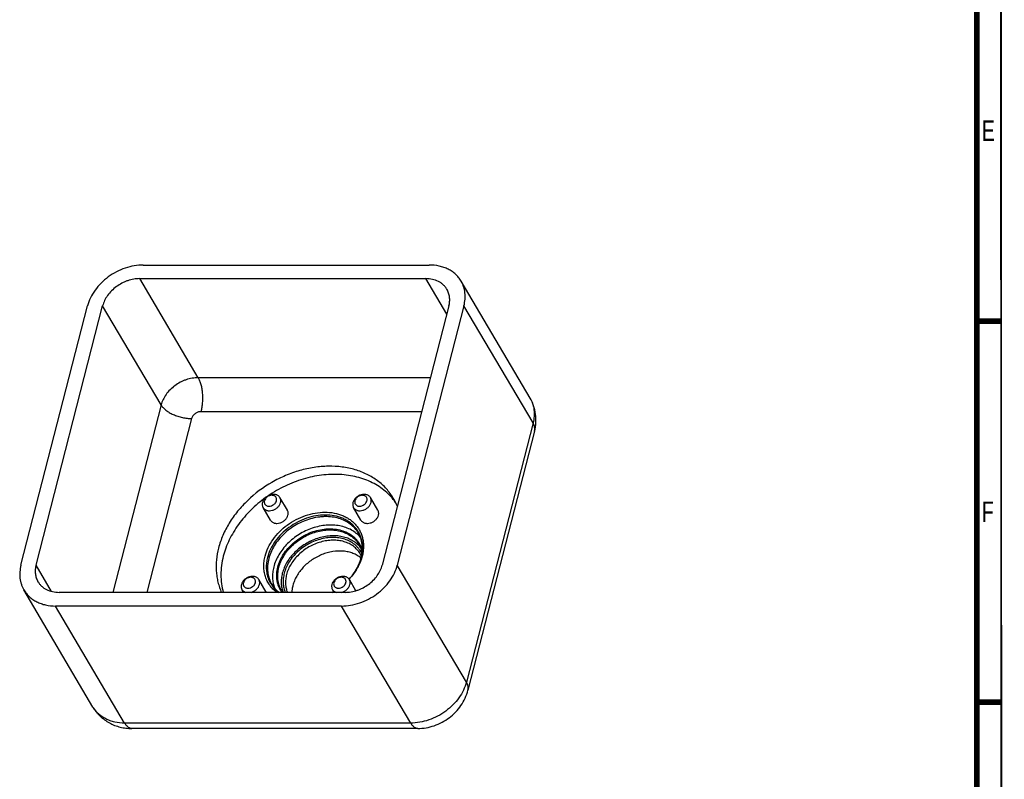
# Model space of a CAD drawing. Header units: millimetres. Extents: x 11 to 601, y 29 to 435.
# Tile 9 of 10: x 464 to 584, y 126 to 219. Entities that reach past the tile are written whole.
import ezdxf

# ---------------------------------------------------------------- set-up
doc = ezdxf.new("R2010")
doc.units = ezdxf.units.MM
doc.header["$LTSCALE"] = 32.67
doc.layers.get('0').update_dxf_attribs({"linetype": 'CONTINUOUS'})
doc.layers.add('AXIS', color=7, linetype='CONTINUOUS')
doc.styles.add('TEXTSTYLE_2', font='txt', dxfattribs={"width": 0.714})

msp = doc.modelspace()

# ---------------------------------------------------------------- linework, layer by layer
at = {"color": 7, "linetype": 'CONTINUOUS'}
for p, q in [((478.991, 188.7671), (513.9913, 188.7671)), ((478.5619, 187.098), (513.5622, 187.098)), ((526.3214, 172.4828), (517.872, 186.8081)), ((464.024, 152.048), (472.1773, 183.7599)), ((465.8662, 152.048), (474.0194, 183.7599)), ((516.3882, 183.7599), (508.235, 152.048)), ((518.2303, 183.7599), (510.0771, 152.048)), ((526.8695, 168.4386), (518.7163, 136.7267)), ((472.8318, 134.6745), (464.3824, 148.9998)), ((503.6925, 148.7099), (468.6922, 148.7099)), ((503.2634, 147.0409), (468.263, 147.0409)), ((512.571, 132.0537), (477.5707, 132.0537))]:
    msp.add_line(p, q, dxfattribs=at)
at = {"color": 9, "linetype": 'CONTINUOUS'}
for p, q in [((485.7114, 174.9766), (478.5619, 187.098)), ((516.128, 182.7479), (513.5622, 187.098)), ((481.1689, 171.6385), (474.0194, 183.7599)), ((526.6798, 169.4346), (518.2303, 183.7599)), ((514.13, 174.9766), (485.7114, 174.9766)), ((481.1689, 171.6385), (475.2739, 148.7099)), ((484.907, 169.9856), (479.437, 148.7099)), ((513.0613, 170.8201), (486.0427, 170.8201)), ((526.6798, 169.4346), (518.5265, 137.7227)), ((467.7676, 148.8243), (465.8662, 152.048)), ((518.5265, 137.7227), (510.0771, 152.048)), ((476.7125, 132.7156), (468.263, 147.0409)), ((511.7128, 132.7156), (503.2634, 147.0409)), ((511.7128, 132.7156), (476.7125, 132.7156))]:
    msp.add_line(p, q, dxfattribs=at)
at = {"color": 7, "linetype": 'CONTINUOUS'}
for points, const_width in [([(580.9997, 415.0398), (580.9997, 42)], 0.7), ([(583.9128, 360.048), (583.9997, 39)], 0.2333), ([(580.9997, 181.8899), (583.9997, 181.8899)], 0.7), ([(580.9997, 135.2599), (583.9997, 135.2599)], 0.7)]:
    msp.add_lwpolyline(points, dxfattribs=dict(at, const_width=const_width))
at = {"color": 9, "linetype": 'CONTINUOUS'}
for centre, radius, start, end in [((525.871, 168.6953), 1.031, 345.581403, 347.335884), ((500.6416, 154.2692), 5.1921, 345.19238, 345.581137), ((498.999, 155.0769), 7.0343, 322.406222, 323.160156), ((499.0509, 155.038), 6.9694, 323.160107, 323.933241), ((499.1071, 154.9971), 6.8999, 323.933172, 324.753872), ((499.1567, 154.962), 6.8391, 324.754121, 325.44267), ((499.2106, 154.9249), 6.7737, 325.442251, 326.380667), ((499.2614, 154.8911), 6.7126, 326.381266, 326.913244), ((499.3142, 154.8567), 6.6496, 326.912854, 328.04224), ((499.3733, 154.8196), 6.5799, 328.044256, 328.316499)]:
    msp.add_arc(centre, radius, start, end, dxfattribs=at)
at = {"color": 7, "linetype": 'CONTINUOUS'}
for centre, radius, start, end in [((503.4442, 156.6047), 7.1313, 21.500883, 30.517825), ((502.9387, 151.9232), 2.9952, 23.117465, 30.52528), ((503.5763, 150.4621), 3.1942, 49.684155, 50.032655), ((500.783, 154.1964), 5.0309, 345.58115, 345.983011), ((498.646, 155.4934), 7.5711, 316.920287, 320.812267), ((498.7157, 150.6203), 3.2554, 210.535527, 215.940016), ((498.0964, 156.0879), 8.3828, 298.333824, 299.914418)]:
    msp.add_arc(centre, radius, start, end, dxfattribs=at)
for points, knots in [([(478.991, 188.7671), (478.622, 188.7671), (477.8697, 188.6989), (476.7609, 188.4115), (475.6882, 187.9483), (474.6921, 187.3267), (473.8095, 186.57), (473.0737, 185.7059), (472.5128, 184.7668), (472.2636, 184.0957), (472.1773, 183.7599)], [0, 0, 0, 0, 0.12261689, 0.24954114, 0.37910659, 0.50935287, 0.63824622, 0.76389968, 0.88479439, 1, 1, 1, 1]), ([(517.872, 186.8081), (517.7825, 186.9598), (517.5795, 187.2517), (517.2115, 187.6421), (516.7842, 187.9811), (516.3037, 188.2641), (515.7763, 188.4876), (515.0096, 188.7057), (514.4007, 188.7671), (513.9913, 188.7671)], [0, 0, 0, 0, 0.11626313, 0.23356396, 0.35286022, 0.47496173, 0.60048302, 0.72982023, 1, 1, 1, 1]), ([(478.5619, 187.098), (478.3159, 187.098), (477.8144, 187.0526), (477.2017, 186.8938), (476.7211, 186.7081), (476.25, 186.4835), (475.6959, 186.1378), (475.1076, 185.6333), (474.617, 185.0572), (474.2431, 184.4312), (474.077, 183.9838), (474.0194, 183.7599)], [0, 0, 0, 0, 0.12260565, 0.24951767, 0.31412996, 0.37916521, 0.50939916, 0.63828032, 0.76392187, 0.88480495, 1, 1, 1, 1]), ([(516.1493, 185.7921), (516.0896, 185.8933), (515.9543, 186.0878), (515.7089, 186.3481), (515.4241, 186.574), (514.9913, 186.8289), (514.3671, 187.0447), (513.8351, 187.098), (513.5622, 187.098)], [0, 0, 0, 0, 0.11631979, 0.23367798, 0.35303263, 0.47519395, 0.72968852, 1, 1, 1, 1]), ([(518.2303, 183.7599), (518.299, 184.0269), (518.3904, 184.5626), (518.3797, 185.2364), (518.2932, 185.7513), (518.1913, 186.1213), (518.0525, 186.4755), (517.9359, 186.6997), (517.872, 186.8081)], [0, 0, 0, 0, 0.26271284, 0.51497483, 0.63808333, 0.75962576, 0.88008837, 1, 1, 1, 1]), ([(516.3882, 183.7599), (516.434, 183.9379), (516.4949, 184.2951), (516.4878, 184.7443), (516.4301, 185.0876), (516.3622, 185.3342), (516.2696, 185.5704), (516.1919, 185.7199), (516.1493, 185.7921)], [0, 0, 0, 0, 0.2627141, 0.51497495, 0.63808347, 0.75962564, 0.88008824, 1, 1, 1, 1]), ([(526.8695, 168.4386), (526.9564, 168.7765), (527.0678, 169.47), (527.0327, 170.5215), (526.7923, 171.5453), (526.4983, 172.1829), (526.3214, 172.4828)], [0, 0, 0, 0, 0.25033868, 0.50033398, 0.75018777, 1, 1, 1, 1]), ([(509.5877, 160.2261), (509.4663, 160.4319), (509.2018, 160.8325), (508.7452, 161.392), (508.2312, 161.9075), (507.6629, 162.3757), (507.0438, 162.7939), (506.1478, 163.2858), (504.9148, 163.7609), (503.317, 164.0914), (501.6239, 164.1823), (499.8761, 164.0322), (498.1147, 163.6454), (496.3809, 163.0312), (494.1674, 161.9324), (492.17, 160.4515), (490.5172, 158.6692), (489.4928, 157.2307), (488.7017, 155.717), (488.335, 154.6588), (488.1989, 154.1296)], [0, 0, 0, 0, 0.02640805, 0.05292567, 0.07965848, 0.10670448, 0.1341509, 0.16207181, 0.21950602, 0.27934906, 0.34163458, 0.40617122, 0.47258128, 0.54034496, 0.60884628, 0.74514371, 0.81188612, 0.87685436, 0.93963695, 1, 1, 1, 1]), ([(509.8597, 159.7187), (509.6825, 159.9701), (509.2928, 160.4529), (508.6163, 161.101), (507.8526, 161.6695), (507.0097, 162.1527), (506.096, 162.5459), (505.1207, 162.8454), (504.0936, 163.0485), (502.6524, 163.1899), (500.7763, 163.1102), (498.5198, 162.626), (496.3165, 161.7728), (494.9374, 160.9784), (494.2801, 160.5297)], [0, 0, 0, 0, 0.05370516, 0.10799157, 0.16317771, 0.21953222, 0.27726281, 0.33651026, 0.39734716, 0.4597801, 0.58903326, 0.72335509, 0.86104241, 1, 1, 1, 1]), ([(493.9539, 160.3007), (493.3148, 159.8398), (492.1198, 158.8317), (490.8535, 157.3624), (490.0221, 156.1021), (489.5009, 155.1353), (489.0818, 154.1486), (488.8705, 153.4747), (488.7839, 153.1379)], [0, 0, 0, 0, 0.26257433, 0.51861804, 0.64325939, 0.76515541, 0.88410022, 1, 1, 1, 1]), ([(495.7139, 160.3061), (495.6896, 160.3473), (495.6319, 160.4256), (495.5227, 160.5245), (495.3931, 160.6031), (495.2466, 160.6596), (495.0868, 160.6926), (494.8576, 160.7049), (494.5598, 160.6577), (494.2212, 160.5133), (493.9249, 160.2936), (493.6976, 160.0182), (493.6027, 159.8041), (493.575, 159.6964)], [0, 0, 0, 0, 0.05292933, 0.10671609, 0.16209889, 0.21960993, 0.27953305, 0.34190193, 0.4727421, 0.60893951, 0.74541912, 0.87702941, 1, 1, 1, 1]), ([(495.2872, 159.9168), (495.2981, 159.9593), (495.3113, 160.0449), (495.302, 160.172), (495.2632, 160.2897), (495.1962, 160.3928), (495.104, 160.477), (494.9907, 160.5389), (494.8609, 160.5765), (494.6691, 160.5931), (494.4176, 160.547), (494.1881, 160.4262), (494.0311, 160.2914), (493.9033, 160.1416), (493.837, 160.0082), (493.8135, 159.9168)], [0, 0, 0, 0, 0.05917053, 0.11561608, 0.17028057, 0.22446892, 0.27959588, 0.33686992, 0.39706654, 0.46044389, 0.59497878, 0.73512196, 0.80484695, 0.87281995, 1, 1, 1, 1]), ([(495.7856, 159.6964), (495.7993, 159.7498), (495.8176, 159.857), (495.8151, 160.0173), (495.7818, 160.1693), (495.7395, 160.2627), (495.7139, 160.3061)], [0, 0, 0, 0, 0.26288957, 0.51531095, 0.75980554, 1, 1, 1, 1]), ([(506.7858, 160.3061), (506.7615, 160.3473), (506.7038, 160.4256), (506.5946, 160.5245), (506.465, 160.6031), (506.3185, 160.6596), (506.1587, 160.6926), (505.9295, 160.7049), (505.6317, 160.6577), (505.2931, 160.5133), (504.9968, 160.2936), (504.7695, 160.0182), (504.6746, 159.8041), (504.6469, 159.6964)], [0, 0, 0, 0, 0.05292933, 0.10671609, 0.16209889, 0.21960993, 0.27953305, 0.34190193, 0.4727421, 0.60893951, 0.74541912, 0.87702941, 1, 1, 1, 1]), ([(506.3591, 159.9168), (506.37, 159.9593), (506.3832, 160.0449), (506.3739, 160.172), (506.3351, 160.2897), (506.2681, 160.3928), (506.1759, 160.477), (506.0626, 160.5389), (505.9328, 160.5765), (505.741, 160.5931), (505.4895, 160.547), (505.26, 160.4262), (505.103, 160.2914), (504.9752, 160.1416), (504.9089, 160.0082), (504.8854, 159.9168)], [0, 0, 0, 0, 0.05917053, 0.11561608, 0.17028057, 0.22446892, 0.27959588, 0.33686992, 0.39706654, 0.46044389, 0.59497878, 0.73512196, 0.80484695, 0.87281995, 1, 1, 1, 1]), ([(506.8575, 159.6964), (506.8712, 159.7498), (506.8895, 159.857), (506.887, 160.0173), (506.8538, 160.1693), (506.8114, 160.2627), (506.7858, 160.3061)], [0, 0, 0, 0, 0.26288957, 0.51531095, 0.75980554, 1, 1, 1, 1]), ([(493.575, 159.6964), (493.5613, 159.6431), (493.543, 159.5359), (493.5456, 159.3756), (493.5788, 159.2236), (493.6211, 159.1302), (493.6467, 159.0868)], [0, 0, 0, 0, 0.26288957, 0.51531095, 0.75980554, 1, 1, 1, 1]), ([(493.6467, 159.0868), (493.671, 159.0456), (493.7287, 158.9673), (493.8379, 158.8683), (493.9675, 158.7897), (494.114, 158.7333), (494.2738, 158.7003), (494.503, 158.688), (494.8008, 158.7352), (495.1394, 158.8796), (495.4357, 159.0993), (495.663, 159.3747), (495.7579, 159.5888), (495.7856, 159.6964)], [0, 0, 0, 0, 0.05292933, 0.10671609, 0.16209889, 0.21960993, 0.27953305, 0.34190193, 0.4727421, 0.60893951, 0.74541912, 0.87702941, 1, 1, 1, 1]), ([(493.8135, 159.9168), (493.8025, 159.8743), (493.7893, 159.7888), (493.7986, 159.6617), (493.8374, 159.544), (493.9044, 159.4408), (493.9966, 159.3567), (494.11, 159.2948), (494.2397, 159.2572), (494.4315, 159.2406), (494.683, 159.2867), (494.9125, 159.4075), (495.0696, 159.5422), (495.1973, 159.692), (495.2637, 159.8255), (495.2872, 159.9168)], [0, 0, 0, 0, 0.05917053, 0.11561608, 0.17028057, 0.22446892, 0.27959588, 0.33686992, 0.39706654, 0.46044389, 0.59497878, 0.73512196, 0.80484695, 0.87281995, 1, 1, 1, 1]), ([(504.6469, 159.6964), (504.6332, 159.6431), (504.6149, 159.5359), (504.6175, 159.3756), (504.6507, 159.2236), (504.693, 159.1302), (504.7186, 159.0868)], [0, 0, 0, 0, 0.26288957, 0.51531095, 0.75980554, 1, 1, 1, 1]), ([(504.7186, 159.0868), (504.7429, 159.0456), (504.8006, 158.9673), (504.9098, 158.8683), (505.0394, 158.7897), (505.1859, 158.7333), (505.3457, 158.7003), (505.5749, 158.688), (505.8727, 158.7352), (506.2113, 158.8796), (506.5076, 159.0993), (506.7349, 159.3747), (506.8298, 159.5888), (506.8575, 159.6964)], [0, 0, 0, 0, 0.05292933, 0.10671609, 0.16209889, 0.21960993, 0.27953305, 0.34190193, 0.4727421, 0.60893951, 0.74541912, 0.87702941, 1, 1, 1, 1]), ([(504.8854, 159.9168), (504.8744, 159.8743), (504.8612, 159.7888), (504.8705, 159.6617), (504.9093, 159.544), (504.9763, 159.4408), (505.0685, 159.3567), (505.1819, 159.2948), (505.3117, 159.2572), (505.5034, 159.2406), (505.7549, 159.2867), (505.9844, 159.4075), (506.1415, 159.5422), (506.2692, 159.692), (506.3356, 159.8255), (506.3591, 159.9168)], [0, 0, 0, 0, 0.05917053, 0.11561608, 0.17028057, 0.22446892, 0.27959588, 0.33686992, 0.39706654, 0.46044389, 0.59497878, 0.73512196, 0.80484695, 0.87281995, 1, 1, 1, 1]), ([(493.8958, 153.1379), (493.9886, 153.4989), (494.2564, 154.2203), (494.8594, 155.2298), (495.6506, 156.1588), (496.9155, 157.2438), (498.4171, 158.0334), (500.0152, 158.4472), (501.2027, 158.555), (502.3404, 158.4565), (503.2238, 158.2003), (503.8589, 157.8955), (504.291, 157.6235), (504.6804, 157.3079), (505.023, 156.9518), (505.3154, 156.5586), (505.5548, 156.1322), (505.7387, 155.6769), (505.8653, 155.1971), (505.9336, 154.6977), (505.9429, 154.1835), (505.8932, 153.6596), (505.8221, 153.3117), (505.7774, 153.1379)], [0, 0, 0, 0, 0.06222157, 0.12751586, 0.19538027, 0.26499452, 0.40491491, 0.47346565, 0.53969002, 0.6029667, 0.66306768, 0.6920324, 0.72034401, 0.74811553, 0.775488, 0.80262424, 0.82970049, 0.85689644, 0.88438491, 0.91232225, 0.94084082, 0.97004312, 1, 1, 1, 1]), ([(505.5638, 155.4342), (505.4124, 155.6144), (505.0699, 155.9506), (504.4644, 156.3584), (503.7761, 156.6663), (503.0207, 156.8682), (502.2144, 156.9604), (501.3746, 156.9414), (500.5191, 156.8119), (499.6662, 156.5749), (498.8338, 156.2355), (497.7794, 155.6586), (496.8337, 154.9113), (496.0528, 154.0296), (495.5689, 153.3245), (495.1937, 152.5865), (495.0181, 152.0725), (494.952, 151.8156)], [0, 0, 0, 0, 0.05304019, 0.10743728, 0.16371771, 0.22220375, 0.28300305, 0.34602296, 0.41099769, 0.47752285, 0.54509163, 0.61313181, 0.74800769, 0.81392455, 0.87810281, 0.94019229, 1, 1, 1, 1]), ([(495.4586, 151.8156), (495.5277, 152.0842), (495.7181, 152.6213), (496.1355, 153.3845), (496.6788, 154.1029), (497.5541, 154.9779), (498.6069, 155.6783), (499.7604, 156.1575), (500.6506, 156.3953), (501.5403, 156.5041), (502.4052, 156.4806), (503.2212, 156.3248), (503.9652, 156.0402), (504.512, 155.6981), (504.8888, 155.3698), (505.1389, 155.1), (505.3567, 154.8066), (505.5406, 154.4917), (505.6892, 154.1578), (505.7637, 153.9252), (505.7948, 153.8069)], [0, 0, 0, 0, 0.06120831, 0.12506093, 0.19125005, 0.25924619, 0.3975316, 0.46653225, 0.53430415, 0.60018054, 0.6636604, 0.72447191, 0.78262859, 0.83846613, 0.86574673, 0.8927171, 0.91949807, 0.94621845, 0.97300963, 1, 1, 1, 1]), ([(495.5832, 151.7605), (495.6456, 152.003), (495.8136, 152.488), (496.1763, 153.1818), (496.6457, 153.8411), (497.4033, 154.658), (498.3188, 155.3367), (499.3333, 155.8404), (500.1279, 156.1219), (500.8054, 156.2706), (501.3454, 156.3344), (501.8713, 156.3607), (502.5123, 156.3263), (503.2447, 156.1747), (503.9161, 155.9162), (504.5099, 155.5559), (505.0108, 155.1025), (505.275, 154.7435), (505.3864, 154.5547)], [0, 0, 0, 0, 0.06037283, 0.12316437, 0.18814249, 0.25489504, 0.39121322, 0.45972497, 0.52749898, 0.59391918, 0.62647208, 0.65850252, 0.7207976, 0.7806498, 0.83809285, 0.89341012, 0.94713329, 1, 1, 1, 1]), ([(505.5747, 154.1829), (505.4444, 154.3505), (505.1469, 154.6648), (504.6134, 155.0497), (504.0018, 155.3443), (503.3262, 155.5424), (502.6017, 155.6403), (501.8443, 155.6362), (501.0705, 155.5307), (500.2972, 155.3263), (499.5411, 155.0274), (498.5816, 154.5138), (497.7198, 153.8428), (497.0079, 153.0475), (496.5668, 152.4103), (496.2251, 151.7424), (496.0655, 151.277), (496.0057, 151.0442)], [0, 0, 0, 0, 0.05295753, 0.10717098, 0.16321559, 0.22145922, 0.28204671, 0.34491091, 0.40980041, 0.47631488, 0.54394314, 0.61210222, 0.74732472, 0.81343871, 0.87780483, 0.940059, 1, 1, 1, 1]), ([(505.7513, 153.4065), (505.707, 153.5052), (505.608, 153.698), (505.4298, 153.9704), (505.2234, 154.2238), (504.9106, 154.5359), (504.4523, 154.8713), (503.82, 155.1701), (503.1184, 155.3617), (502.3657, 155.4418), (501.5808, 155.4091), (500.7838, 155.2648), (499.9944, 155.0126), (498.9808, 154.5426), (498.0623, 153.89), (497.3009, 153.0934), (496.8288, 152.4463), (496.4651, 151.7628), (496.2975, 151.2838), (496.236, 151.0442)], [0, 0, 0, 0, 0.02655246, 0.05309805, 0.07975463, 0.10663583, 0.16141447, 0.21818667, 0.2773736, 0.33911511, 0.40328839, 0.46954756, 0.53737344, 0.60612584, 0.74329555, 0.81056676, 0.87604634, 0.93927763, 1, 1, 1, 1]), ([(505.6641, 152.9779), (505.7303, 153.243), (505.8176, 153.7724), (505.8043, 154.4364), (505.7181, 154.9406), (505.618, 155.3011), (505.4826, 155.6454), (505.3692, 155.8632), (505.3071, 155.9685)], [0, 0, 0, 0, 0.2655187, 0.51841495, 0.64111793, 0.76187191, 0.88128723, 1, 1, 1, 1]), ([(505.5188, 153.4445), (505.4165, 153.6179), (505.1739, 153.9475), (504.714, 154.3639), (504.1688, 154.6946), (503.5523, 154.932), (502.8798, 155.0712), (502.1673, 155.1094), (501.4318, 155.0462), (500.6905, 154.8835), (499.9609, 154.625), (499.0294, 154.1626), (498.1888, 153.5394), (497.4933, 152.7893), (497.0622, 152.1839), (496.7292, 151.5469), (496.5749, 151.1016), (496.5177, 150.8789)], [0, 0, 0, 0, 0.05286865, 0.10659381, 0.16191312, 0.21935828, 0.27921268, 0.34151006, 0.40605894, 0.47248159, 0.54025809, 0.60877237, 0.74509556, 0.81185057, 0.87683109, 0.93962495, 1, 1, 1, 1]), ([(505.3864, 154.5547), (505.4767, 154.4016), (505.6331, 154.0784), (505.7349, 153.7341), (505.7723, 153.5584)], [0, 0, 0, 0, 0.49732347, 1, 1, 1, 1]), ([(488.1989, 154.1296), (488.0786, 153.6617), (487.9086, 152.7236), (487.8857, 151.5413), (487.9864, 150.6273), (488.119, 149.9646), (488.3087, 149.3231), (488.473, 148.9107), (488.5642, 148.7096)], [0, 0, 0, 0, 0.2618751, 0.51446642, 0.63790386, 0.75973961, 0.88031287, 1, 1, 1, 1]), ([(488.7839, 153.1379), (488.6871, 152.7616), (488.5396, 152.008), (488.4631, 150.8744), (488.5361, 149.7695), (488.6855, 149.0552), (488.7847, 148.7097)], [0, 0, 0, 0, 0.26030407, 0.51304132, 0.7591522, 1, 1, 1, 1]), ([(495.3211, 148.7094), (495.1578, 148.8312), (494.8509, 149.0972), (494.4591, 149.5597), (494.1461, 150.0751), (493.917, 150.6354), (493.7751, 151.232), (493.7222, 151.856), (493.7588, 152.4978), (493.841, 152.9248), (493.8958, 153.1379)], [0, 0, 0, 0, 0.12359101, 0.24532566, 0.36635645, 0.48789666, 0.61111547, 0.73704119, 0.86648293, 1, 1, 1, 1]), ([(505.6281, 152.9102), (505.4855, 153.0297), (505.1739, 153.2476), (504.6514, 153.4978), (504.0774, 153.6717), (503.2462, 153.7998), (502.3707, 153.759), (501.5008, 153.5664), (500.6266, 153.2679), (499.598, 152.7183), (498.7111, 151.968), (498.1267, 151.2741), (497.7645, 150.7244), (497.4823, 150.1521), (497.3486, 149.7551), (497.2976, 149.5566)], [0, 0, 0, 0, 0.05375833, 0.10922393, 0.16670886, 0.22634719, 0.35155, 0.41685392, 0.48336628, 0.61787122, 0.7511181, 0.81612898, 0.87945083, 0.94079315, 1, 1, 1, 1]), ([(505.7774, 153.1379), (505.6664, 152.7058), (505.3263, 151.8436), (504.8121, 151.0751), (504.5142, 150.7096)], [0, 0, 0, 0, 0.48610469, 1, 1, 1, 1]), ([(464.024, 152.048), (463.9554, 151.7811), (463.8639, 151.2454), (463.8747, 150.5716), (463.9612, 150.0566), (464.0631, 149.6866), (464.2018, 149.3325), (464.3185, 149.1082), (464.3824, 148.9999)], [0, 0, 0, 0, 0.26271284, 0.51497483, 0.63808333, 0.75962576, 0.88008837, 1, 1, 1, 1]), ([(465.8662, 152.048), (465.8204, 151.8701), (465.7594, 151.5129), (465.7666, 151.0637), (465.8243, 150.7204), (465.8922, 150.4737), (465.9847, 150.2376), (466.0625, 150.0881), (466.1051, 150.0158)], [0, 0, 0, 0, 0.2627141, 0.51497495, 0.63808347, 0.75962564, 0.88008824, 1, 1, 1, 1]), ([(494.952, 151.8156), (494.8951, 151.5943), (494.8122, 151.1508), (494.7866, 150.4848), (494.8625, 149.8411), (494.9813, 149.4309), (495.0567, 149.2349)], [0, 0, 0, 0, 0.26139578, 0.51416513, 0.75969618, 1, 1, 1, 1]), ([(495.9641, 148.7095), (495.8876, 148.8151), (495.7468, 149.0356), (495.5759, 149.3897), (495.4468, 149.7639), (495.3607, 150.1549), (495.3181, 150.5596), (495.3197, 151.1184), (495.3876, 151.5395), (495.4586, 151.8156)], [0, 0, 0, 0, 0.12034579, 0.24083045, 0.36213095, 0.48488387, 0.60965817, 0.73692695, 1, 1, 1, 1]), ([(503.2634, 147.0409), (503.6324, 147.0409), (504.3846, 147.1091), (505.4934, 147.3964), (506.5661, 147.8596), (507.5623, 148.4812), (508.4449, 149.238), (509.1806, 150.1021), (509.7416, 151.0412), (509.9907, 151.7122), (510.0771, 152.048)], [0, 0, 0, 0, 0.12261689, 0.24954114, 0.37910659, 0.50935287, 0.63824622, 0.76389968, 0.88479439, 1, 1, 1, 1]), ([(503.6925, 148.7099), (503.9385, 148.7099), (504.4399, 148.7554), (505.0527, 148.9142), (505.5333, 149.0999), (506.0044, 149.3245), (506.5585, 149.6702), (507.1468, 150.1747), (507.6373, 150.7507), (508.0113, 151.3768), (508.1774, 151.8242), (508.235, 152.048)], [0, 0, 0, 0, 0.12260565, 0.24951767, 0.31412996, 0.37916521, 0.50939916, 0.63828032, 0.76392187, 0.88480495, 1, 1, 1, 1]), ([(504.536, 150.7384), (504.7993, 151.0746), (505.2528, 151.775), (505.5555, 152.5546), (505.6555, 152.9436)], [0, 0, 0, 0, 0.51532505, 1, 1, 1, 1]), ([(493.1347, 150.2744), (493.1104, 150.3157), (493.0528, 150.394), (492.9435, 150.4929), (492.8139, 150.5715), (492.6675, 150.6279), (492.5076, 150.661), (492.2784, 150.6733), (491.9806, 150.626), (491.6421, 150.4817), (491.3457, 150.2619), (491.1185, 149.9865), (491.0235, 149.7725), (490.9959, 149.6648)], [0, 0, 0, 0, 0.05292933, 0.10671609, 0.16209889, 0.21960993, 0.27953305, 0.34190193, 0.4727421, 0.60893951, 0.74541912, 0.87702941, 1, 1, 1, 1]), ([(495.9117, 148.9663), (495.8531, 149.0656), (495.7462, 149.2711), (495.619, 149.5958), (495.5256, 149.935), (495.4463, 150.407), (495.4365, 151.0247), (495.5203, 151.5158), (495.5832, 151.7605)], [0, 0, 0, 0, 0.11991166, 0.24037426, 0.3619166, 0.48502511, 0.73728658, 1, 1, 1, 1]), ([(496.0057, 151.0442), (495.9542, 150.8438), (495.8795, 150.4422), (495.8579, 149.8392), (495.9296, 149.2569), (496.0399, 148.8865), (496.1097, 148.7097)], [0, 0, 0, 0, 0.26149252, 0.51425692, 0.75973201, 1, 1, 1, 1]), ([(496.236, 151.0442), (496.1842, 150.843), (496.1106, 150.4395), (496.0963, 149.8343), (496.1807, 149.2519), (496.303, 148.8842), (496.3794, 148.7096)], [0, 0, 0, 0, 0.26187838, 0.51460846, 0.75984731, 1, 1, 1, 1]), ([(496.5177, 150.8789), (496.4697, 150.6926), (496.4006, 150.319), (496.3822, 149.7583), (496.4517, 149.2172), (496.5569, 148.8737), (496.6233, 148.7099)], [0, 0, 0, 0, 0.26159104, 0.51434974, 0.75976592, 1, 1, 1, 1]), ([(504.2066, 150.2744), (504.1823, 150.3157), (504.1247, 150.394), (504.0154, 150.4929), (503.8858, 150.5715), (503.7394, 150.6279), (503.5795, 150.661), (503.3503, 150.6733), (503.0525, 150.626), (502.714, 150.4817), (502.4176, 150.2619), (502.1904, 149.9865), (502.0954, 149.7725), (502.0678, 149.6648)], [0, 0, 0, 0, 0.05292933, 0.10671609, 0.16209889, 0.21960993, 0.27953305, 0.34190193, 0.4727421, 0.60893951, 0.74541912, 0.87702941, 1, 1, 1, 1]), ([(466.1051, 150.0158), (466.1648, 149.9147), (466.3001, 149.7201), (466.5454, 149.4599), (466.8303, 149.2339), (467.263, 148.979), (467.8873, 148.7632), (468.4192, 148.7099), (468.6922, 148.7099)], [0, 0, 0, 0, 0.11631979, 0.23367798, 0.35303263, 0.47519395, 0.72968852, 1, 1, 1, 1]), ([(490.9959, 149.6648), (490.9821, 149.6114), (490.9638, 149.5042), (490.9664, 149.344), (490.9996, 149.1919), (491.0419, 149.0985), (491.0675, 149.0552)], [0, 0, 0, 0, 0.26288957, 0.51531095, 0.75980554, 1, 1, 1, 1]), ([(491.2343, 149.8852), (491.2234, 149.8427), (491.2102, 149.7572), (491.2194, 149.63), (491.2582, 149.5123), (491.3252, 149.4092), (491.4174, 149.325), (491.5308, 149.2631), (491.6606, 149.2255), (491.8523, 149.2089), (492.1038, 149.255), (492.3333, 149.3759), (492.4904, 149.5106), (492.6181, 149.6604), (492.6845, 149.7938), (492.708, 149.8852)], [0, 0, 0, 0, 0.05917053, 0.11561608, 0.17028057, 0.22446892, 0.27959588, 0.33686992, 0.39706654, 0.46044389, 0.59497878, 0.73512196, 0.80484695, 0.87281995, 1, 1, 1, 1]), ([(492.708, 149.8852), (492.7189, 149.9277), (492.7321, 150.0132), (492.7229, 150.1403), (492.684, 150.258), (492.6171, 150.3612), (492.5248, 150.4453), (492.4115, 150.5072), (492.2817, 150.5448), (492.0899, 150.5615), (491.8385, 150.5154), (491.6089, 150.3945), (491.4519, 150.2598), (491.3241, 150.11), (491.2578, 149.9766), (491.2343, 149.8852)], [0, 0, 0, 0, 0.05917053, 0.11561608, 0.17028057, 0.22446892, 0.27959588, 0.33686992, 0.39706654, 0.46044389, 0.59497878, 0.73512196, 0.80484695, 0.87281995, 1, 1, 1, 1]), ([(492.1878, 148.7097), (492.3087, 148.7418), (492.5435, 148.8378), (492.8473, 149.0584), (493.0808, 149.3373), (493.1782, 149.5552), (493.2064, 149.6648)], [0, 0, 0, 0, 0.25785964, 0.51680998, 0.76669123, 1, 1, 1, 1]), ([(493.2064, 149.6648), (493.2201, 149.7182), (493.2384, 149.8254), (493.2359, 149.9856), (493.2027, 150.1377), (493.1603, 150.2311), (493.1347, 150.2744)], [0, 0, 0, 0, 0.26288957, 0.51531095, 0.75980554, 1, 1, 1, 1]), ([(494.7127, 149.7196), (494.8264, 149.5269), (495.0945, 149.1592), (495.4275, 148.8496), (495.6078, 148.7099)], [0, 0, 0, 0, 0.4953151, 1, 1, 1, 1]), ([(497.2976, 149.5566), (497.2616, 149.4165), (497.2047, 149.136), (497.1791, 148.8508), (497.1748, 148.7099)], [0, 0, 0, 0, 0.50655765, 1, 1, 1, 1]), ([(502.0678, 149.6648), (502.054, 149.6114), (502.0357, 149.5042), (502.0383, 149.344), (502.0715, 149.1919), (502.1138, 149.0985), (502.1394, 149.0552)], [0, 0, 0, 0, 0.26288957, 0.51531095, 0.75980554, 1, 1, 1, 1]), ([(502.3062, 149.8852), (502.2953, 149.8427), (502.2821, 149.7572), (502.2913, 149.63), (502.3301, 149.5123), (502.3971, 149.4092), (502.4894, 149.325), (502.6027, 149.2631), (502.7325, 149.2255), (502.9242, 149.2089), (503.1757, 149.255), (503.4052, 149.3759), (503.5623, 149.5106), (503.69, 149.6604), (503.7564, 149.7938), (503.7799, 149.8852)], [0, 0, 0, 0, 0.05917053, 0.11561608, 0.17028057, 0.22446892, 0.27959588, 0.33686992, 0.39706654, 0.46044389, 0.59497878, 0.73512196, 0.80484695, 0.87281995, 1, 1, 1, 1]), ([(503.7799, 149.8852), (503.7908, 149.9277), (503.804, 150.0132), (503.7948, 150.1403), (503.756, 150.258), (503.689, 150.3612), (503.5967, 150.4453), (503.4834, 150.5072), (503.3536, 150.5448), (503.1618, 150.5615), (502.9104, 150.5154), (502.6808, 150.3945), (502.5238, 150.2598), (502.396, 150.11), (502.3297, 149.9766), (502.3062, 149.8852)], [0, 0, 0, 0, 0.05917053, 0.11561608, 0.17028057, 0.22446892, 0.27959588, 0.33686992, 0.39706654, 0.46044389, 0.59497878, 0.73512196, 0.80484695, 0.87281995, 1, 1, 1, 1]), ([(503.2597, 148.7097), (503.3806, 148.7418), (503.6154, 148.8378), (503.9192, 149.0584), (504.1528, 149.3373), (504.2501, 149.5552), (504.2783, 149.6648)], [0, 0, 0, 0, 0.25785964, 0.51680998, 0.76669123, 1, 1, 1, 1]), ([(504.2783, 149.6648), (504.292, 149.7182), (504.3103, 149.8254), (504.3078, 149.9856), (504.2746, 150.1377), (504.2322, 150.2311), (504.2066, 150.2744)], [0, 0, 0, 0, 0.26288957, 0.51531095, 0.75980554, 1, 1, 1, 1]), ([(464.3824, 148.9999), (464.4719, 148.8481), (464.6748, 148.5563), (465.0429, 148.1659), (465.4701, 147.8269), (465.9507, 147.5439), (466.4781, 147.3204), (467.2448, 147.1022), (467.8536, 147.0409), (468.263, 147.0409)], [0, 0, 0, 0, 0.11626313, 0.23356396, 0.35286022, 0.47496173, 0.60048302, 0.72982023, 1, 1, 1, 1]), ([(491.0675, 149.0552), (491.0914, 149.0147), (491.1479, 148.9377), (491.2547, 148.84), (491.3811, 148.7618), (491.4746, 148.7247), (491.5233, 148.7097)], [0, 0, 0, 0, 0.24128203, 0.4863422, 0.73845219, 1, 1, 1, 1]), ([(502.1394, 149.0552), (502.1633, 149.0147), (502.2198, 148.9377), (502.3266, 148.84), (502.453, 148.7618), (502.5465, 148.7247), (502.5952, 148.7097)], [0, 0, 0, 0, 0.24128203, 0.4863422, 0.73845219, 1, 1, 1, 1]), ([(512.571, 132.0537), (512.9152, 132.0537), (513.6062, 132.1129), (514.6144, 132.3705), (515.5714, 132.7863), (516.4518, 133.3474), (517.2316, 134.0392), (517.8881, 134.845), (518.3994, 135.7453), (518.6311, 136.3953), (518.7163, 136.7267)], [0, 0, 0, 0, 0.12468215, 0.24988644, 0.37546646, 0.50113781, 0.62657962, 0.75156019, 0.87600833, 1, 1, 1, 1]), ([(472.8318, 134.6745), (472.9515, 134.4716), (473.219, 134.0816), (473.6956, 133.5569), (474.2387, 133.101), (474.8379, 132.7214), (475.4819, 132.4231), (476.1595, 132.2094), (476.8594, 132.0817), (477.3336, 132.0537), (477.5707, 132.0537)], [0, 0, 0, 0, 0.12476295, 0.24953294, 0.37432299, 0.49915802, 0.62407847, 0.74914396, 0.87442509, 1, 1, 1, 1])]:
    msp.add_open_spline(points, degree=3, knots=knots, dxfattribs=at)
at = {"color": 9, "linetype": 'CONTINUOUS'}
for points, knots in [([(485.7114, 174.9766), (485.4654, 174.9766), (484.9639, 174.9312), (484.3512, 174.7723), (483.8706, 174.5867), (483.3995, 174.3621), (482.8454, 174.0163), (482.2571, 173.5119), (481.7666, 172.9358), (481.3926, 172.3097), (481.2265, 171.8624), (481.1689, 171.6385)], [0, 0, 0, 0, 0.12260565, 0.24951767, 0.31412996, 0.37916521, 0.50939916, 0.63828032, 0.76392187, 0.88480495, 1, 1, 1, 1]), ([(485.7114, 174.9766), (485.7448, 174.92), (485.8087, 174.7985), (485.8935, 174.6019), (485.9704, 174.3849), (486.0638, 174.0633), (486.1543, 173.6252), (486.2202, 173.0686), (486.2433, 172.4894), (486.2227, 171.9096), (486.1591, 171.3511), (486.0867, 170.9915), (486.0427, 170.8201)], [0, 0, 0, 0, 0.04636023, 0.09675606, 0.15096128, 0.20866959, 0.33298007, 0.46608568, 0.60378567, 0.74161236, 0.8750907, 1, 1, 1, 1]), ([(526.3214, 172.4828), (526.3853, 172.3745), (526.502, 172.1502), (526.6407, 171.7961), (526.7426, 171.426), (526.8291, 170.9111), (526.8399, 170.2373), (526.7484, 169.7016), (526.6798, 169.4346)], [0, 0, 0, 0, 0.11991169, 0.24037429, 0.36191669, 0.48502514, 0.73728706, 1, 1, 1, 1]), ([(481.1689, 171.6385), (481.2373, 171.5225), (481.3669, 171.3558), (481.5722, 171.1533), (481.8208, 170.945), (482.1826, 170.7042), (482.6716, 170.457), (483.2079, 170.2539), (483.7713, 170.1024), (484.3405, 170.0084), (484.7208, 169.9856), (484.907, 169.9856)], [0, 0, 0, 0, 0.09542291, 0.14821269, 0.20423511, 0.32499768, 0.45528143, 0.5917637, 0.73066101, 0.86802077, 1, 1, 1, 1]), ([(486.0427, 170.8201), (485.9812, 170.8201), (485.8558, 170.8087), (485.671, 170.7609), (485.4922, 170.6837), (485.3262, 170.5801), (485.1791, 170.4539), (485.0565, 170.3099), (484.963, 170.1534), (484.9214, 170.0416), (484.907, 169.9856)], [0, 0, 0, 0, 0.12262011, 0.24954071, 0.3791065, 0.50935284, 0.63824631, 0.76390005, 0.88479135, 1, 1, 1, 1]), ([(526.8769, 168.4693), (526.8939, 168.5446), (526.9109, 168.7028), (526.8844, 168.9462), (526.8074, 169.1947), (526.7269, 169.3548), (526.6798, 169.4346)], [0, 0, 0, 0, 0.22986393, 0.46895745, 0.7240441, 1, 1, 1, 1]), ([(505.6701, 152.9763), (505.7133, 153.1441), (505.782, 153.4802), (505.8299, 153.9862), (505.8209, 154.4829), (505.755, 154.9652), (505.6327, 155.4286), (505.4551, 155.8685), (505.2239, 156.2803), (504.9414, 156.6601), (504.6105, 157.0041), (504.2344, 157.3089), (503.817, 157.5716), (503.2036, 157.866), (502.3503, 158.1135), (501.2514, 158.2086), (500.1044, 158.1045), (498.5608, 157.7048), (497.1105, 156.9421), (495.8887, 155.8942), (495.1245, 154.9968), (494.5421, 154.0217), (494.2834, 153.3249), (494.1937, 152.9763)], [0, 0, 0, 0, 0.02995679, 0.05915922, 0.08767773, 0.11561509, 0.14310356, 0.17029951, 0.19737575, 0.22451199, 0.25188446, 0.27965598, 0.30796759, 0.33693231, 0.3970333, 0.46030998, 0.52653436, 0.5950851, 0.7350055, 0.80461975, 0.87248415, 0.93777839, 1, 1, 1, 1]), ([(505.3071, 155.9685), (505.1826, 156.1797), (504.8871, 156.581), (504.327, 157.0881), (503.6631, 157.4909), (502.9124, 157.78), (502.0934, 157.9495), (501.3767, 157.9879), (500.7886, 157.9585), (500.1848, 157.8872), (499.4272, 157.7209), (498.5387, 157.4061), (497.4042, 156.843), (496.3806, 156.084), (495.5335, 155.1705), (495.0085, 154.4333), (494.6031, 153.6576), (494.4151, 153.1152), (494.3454, 152.844)], [0, 0, 0, 0, 0.0528667, 0.10658986, 0.16190717, 0.21935017, 0.27920242, 0.34149746, 0.3735279, 0.40608084, 0.47250102, 0.54027504, 0.60878679, 0.74510495, 0.81185751, 0.87683561, 0.93962728, 1, 1, 1, 1]), ([(494.1937, 152.9763), (494.141, 152.7712), (494.0618, 152.3603), (494.0261, 151.7426), (494.0762, 151.1419), (494.2117, 150.5674), (494.4308, 150.0276), (494.7304, 149.5307), (495.1056, 149.0843), (495.3998, 148.8272), (495.5563, 148.7094)], [0, 0, 0, 0, 0.13352398, 0.26298591, 0.38893994, 0.51218662, 0.63374456, 0.75477271, 0.87647564, 1, 1, 1, 1]), ([(494.3454, 152.844), (494.2751, 152.5704), (494.1813, 152.0213), (494.1923, 151.3306), (494.281, 150.8028), (494.3854, 150.4236), (494.5277, 150.0605), (494.6472, 149.8307), (494.7127, 149.7196)], [0, 0, 0, 0, 0.26271294, 0.51497486, 0.63808331, 0.75962571, 0.88008831, 1, 1, 1, 1]), ([(504.9725, 151.3636), (505.1266, 151.6133), (505.3966, 152.1241), (505.5891, 152.6693), (505.6613, 152.9422)], [0, 0, 0, 0, 0.50971922, 1, 1, 1, 1]), ([(518.5265, 137.7227), (518.4402, 137.3869), (518.191, 136.7159), (517.6301, 135.7768), (516.8943, 134.9127), (516.0118, 134.1559), (515.0156, 133.5343), (513.9429, 133.0711), (512.8341, 132.7838), (512.0818, 132.7156), (511.7128, 132.7156)], [0, 0, 0, 0, 0.11520561, 0.23610032, 0.36175378, 0.49064713, 0.62089341, 0.75045886, 0.87738311, 1, 1, 1, 1]), ([(518.7163, 136.7267), (518.7361, 136.8039), (518.7581, 136.9665), (518.7351, 137.2179), (518.6579, 137.4749), (518.5752, 137.6403), (518.5265, 137.7227)], [0, 0, 0, 0, 0.22997547, 0.46870626, 0.72359968, 1, 1, 1, 1]), ([(476.7125, 132.7156), (476.3031, 132.7156), (475.6942, 132.7769), (474.9276, 132.995), (474.4001, 133.2186), (473.9196, 133.5016), (473.4923, 133.8405), (473.1243, 134.2309), (472.9213, 134.5228), (472.8318, 134.6745)], [0, 0, 0, 0, 0.27017963, 0.39951685, 0.52503818, 0.64713976, 0.76643608, 0.88373693, 1, 1, 1, 1]), ([(477.5707, 132.0537), (477.5327, 132.0537), (477.4554, 132.061), (477.3411, 132.0938), (477.2285, 132.1478), (477.0754, 132.2515), (476.8921, 132.4375), (476.7713, 132.616), (476.7125, 132.7156)], [0, 0, 0, 0, 0.10078346, 0.2044891, 0.31374645, 0.43070528, 0.69326334, 1, 1, 1, 1]), ([(512.571, 132.0537), (512.533, 132.0537), (512.4557, 132.061), (512.3414, 132.0938), (512.2288, 132.1478), (512.0757, 132.2515), (511.8925, 132.4375), (511.7716, 132.616), (511.7128, 132.7156)], [0, 0, 0, 0, 0.10078346, 0.2044891, 0.31374645, 0.43070528, 0.69326334, 1, 1, 1, 1])]:
    msp.add_open_spline(points, degree=3, knots=knots, dxfattribs=at)
at = {"layer": 'AXIS', "color": 7, "linetype": 'CONTINUOUS'}
for p, q in [((496.6238, 158.7634), (495.7139, 160.3061)), ((507.6957, 158.7634), (506.7858, 160.3061)), ((494.5566, 157.5441), (493.6467, 159.0868)), ((505.6285, 157.5441), (504.7186, 159.0868)), ((494.0447, 148.7317), (493.1347, 150.2744)), ((505.0097, 148.913), (504.2066, 150.2744)), ((491.2711, 148.7099), (491.0675, 149.0552)), ((502.343, 148.7099), (502.1394, 149.0552))]:
    msp.add_line(p, q, dxfattribs=at)
msp.add_arc((493.4333, 148.3711), 0.7098, 28.519217, 30.530778, dxfattribs=at)
for points, knots in [([(494.5566, 157.5441), (494.5809, 157.5029), (494.6386, 157.4246), (494.7479, 157.3256), (494.8774, 157.247), (495.0239, 157.1906), (495.1837, 157.1575), (495.4129, 157.1452), (495.7107, 157.1925), (496.0493, 157.3368), (496.3457, 157.5566), (496.5729, 157.832), (496.6678, 158.0461), (496.6955, 158.1537)], [0, 0, 0, 0, 0.05292934, 0.10671603, 0.16209869, 0.21960958, 0.27953255, 0.34190131, 0.47274137, 0.60893887, 0.74541869, 0.87702922, 1, 1, 1, 1]), ([(496.6955, 158.1537), (496.7092, 158.2071), (496.7275, 158.3143), (496.725, 158.4745), (496.6918, 158.6266), (496.6494, 158.72), (496.6239, 158.7633)], [0, 0, 0, 0, 0.2628894, 0.51531087, 0.75980562, 1, 1, 1, 1]), ([(505.6285, 157.5441), (505.6528, 157.5029), (505.7105, 157.4246), (505.8198, 157.3256), (505.9493, 157.247), (506.0958, 157.1906), (506.2556, 157.1575), (506.4848, 157.1452), (506.7826, 157.1925), (507.1212, 157.3368), (507.4176, 157.5566), (507.6448, 157.832), (507.7397, 158.0461), (507.7674, 158.1537)], [0, 0, 0, 0, 0.05292934, 0.10671603, 0.16209869, 0.21960958, 0.27953255, 0.34190131, 0.47274137, 0.60893887, 0.74541869, 0.87702922, 1, 1, 1, 1]), ([(507.7674, 158.1537), (507.7811, 158.2071), (507.7994, 158.3143), (507.7969, 158.4745), (507.7637, 158.6266), (507.7213, 158.72), (507.6958, 158.7633)], [0, 0, 0, 0, 0.2628894, 0.51531087, 0.75980562, 1, 1, 1, 1])]:
    msp.add_open_spline(points, degree=3, knots=knots, dxfattribs=at)

# ---------------------------------------------------------------- texts
at = {"color": 7, "linetype": 'CONTINUOUS', "char_height": 2.5, "width": 2.6775, "attachment_point": 1, "line_spacing_factor": 0.9, "style": 'TEXTSTYLE_2'}
for s, insert in [('\\Q0.0000015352;E', (581.6075, 206.4549)), ('\\Q0.0000015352;F', (581.6075, 159.8249))]:
    msp.add_mtext(s, dxfattribs=dict(at, insert=insert))

doc.saveas('drawing.dxf')
